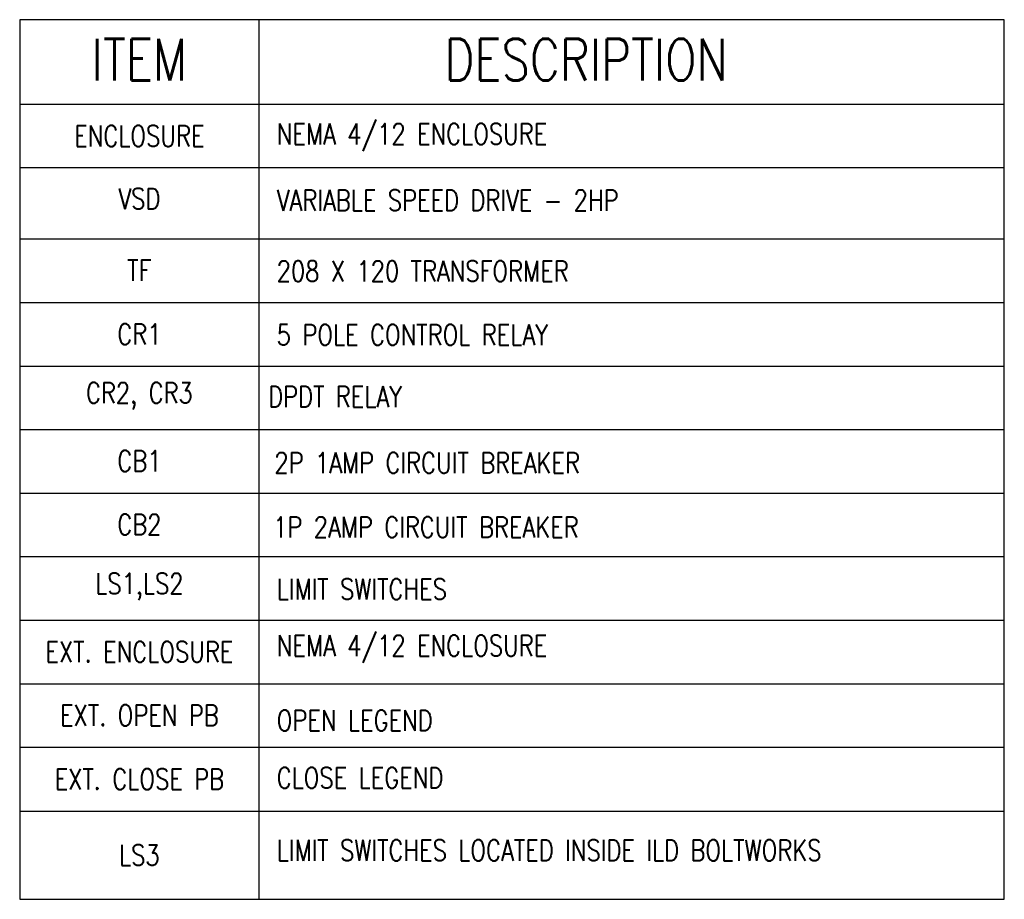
# Model space of a CAD drawing. Header units: inches. Extents: x 188.1 to 208.4, y 26.7 to 44.8.
# Tile 3 of 3: x 202.5 to 208.4, y 35.6 to 40.9. Entities that reach past the tile are written whole.
import ezdxf

# ---------------------------------------------------------------- set-up
doc = ezdxf.new("R2010")
doc.units = ezdxf.units.IN
doc.header["$MEASUREMENT"] = 0
doc.layers.add('E-ANNO-TEXT', color=2, linetype='Continuous', lineweight=25)
doc.styles.add('Annotative', font='romans.shx', dxfattribs={"width": 0.8, "height": 0.125})

msp = doc.modelspace()

# ---------------------------------------------------------------- linework, layer by layer
at = {"layer": 'E-ANNO-TEXT', "lineweight": -3}
msp.add_line((208.3981, 37.6347), (202.4723, 37.6347), dxfattribs=at)
msp.add_lwpolyline([(208.3981, 35.5737), (208.3981, 40.8667), (202.4723, 40.8667), (202.4723, 35.5737)], close=True, dxfattribs=at)
for points in [[(203.9125, 40.8667), (203.9125, 35.5737)], [(208.3981, 40.3568), (202.4723, 40.3568)], [(208.3981, 39.9746), (202.4723, 39.9746)], [(202.4723, 39.548), (208.3981, 39.548)], [(202.4723, 39.1646), (208.3981, 39.1646)], [(202.4723, 38.7824), (208.3981, 38.7824)], [(202.4723, 38.4003), (208.3981, 38.4003)], [(202.4723, 38.0181), (208.3981, 38.0181)], [(202.4723, 37.2525), (208.3981, 37.2525)], [(202.4723, 36.8704), (208.3981, 36.8704)], [(202.4723, 36.4882), (208.3981, 36.4882)], [(202.4723, 36.1048), (208.3981, 36.1048)]]:
    msp.add_lwpolyline(points, dxfattribs=at)

# ---------------------------------------------------------------- texts
at = {"layer": 'E-ANNO-TEXT', "lineweight": -3, "style": 'Annotative'}
for s, insert, char_height, attachment_point in [('ITEM', (203.1924, 40.5018), 0.25, 8), ('DESCRIPTION', (205.0289, 40.5018), 0.25, 7), ('ENCLOSURE', (203.1924, 40.1044), 0.125, 8), ('NEMA 4/12 ENCLOSURE', (204.019, 40.0749), 0.125, 7), ('VSD', (203.1924, 39.7269), 0.125, 8), ('TF', (203.1924, 39.2961), 0.125, 8), ('208 X 120 TRANSFORMER', (204.019, 39.2911), 0.125, 7), ('CR1', (203.1924, 38.9122), 0.125, 8), ('5 POLE CONTROL RELAY', (204.019, 38.9077), 0.125, 7), ('DPDT RELAY', (203.9677, 38.5359), 0.125, 7), ('CR2, CR3', (203.1924, 38.5205), 0.125, 8), ('CB1', (203.1924, 38.1484), 0.125, 8), ('2P 1AMP CIRCUIT BREAKER', (204.0053, 38.1371), 0.125, 7), ('CB2', (203.1924, 37.7663), 0.125, 8), ('1P 2AMP CIRCUIT BREAKER', (203.9977, 37.751), 0.125, 7), ('LS1,LS2', (203.1924, 37.3728), 0.125, 8), ('LIMIT SWITCHES', (204.019, 37.3778), 0.125, 7), ('\\A1;NEMA 4/12 ENCLOSURE', (204.019, 36.9957), 0.125, 7), ('EXT. ENCLOSURE', (203.1924, 37.0004), 0.125, 8), ('EXT. OPEN PB', (203.1924, 36.6185), 0.125, 8), ('OPEN LEGEND', (204.019, 36.5872), 0.125, 7), ('EXT. CLOSE PB', (203.1924, 36.2345), 0.125, 8), ('CLOSE LEGEND', (204.019, 36.2423), 0.125, 7), ('LS3', (203.1924, 35.7768), 0.125, 8)]:
    msp.add_mtext(s, dxfattribs=dict(at, insert=insert, char_height=char_height, attachment_point=attachment_point))
at = {"layer": 'E-ANNO-TEXT', "lineweight": -3, "char_height": 0.125, "attachment_point": 1, "style": 'Annotative'}
for s, insert, width in [('VARIABLE SPEED DRIVE - 2HP', (204.019, 39.8421), 3.531397), ('LIMIT SWITCHES LOCATED INSIDE ILD BOLTWORKS ', (204.019, 35.931), 3.842849)]:
    msp.add_mtext(s, dxfattribs=dict(at, insert=insert, width=width))

doc.saveas('drawing.dxf')
